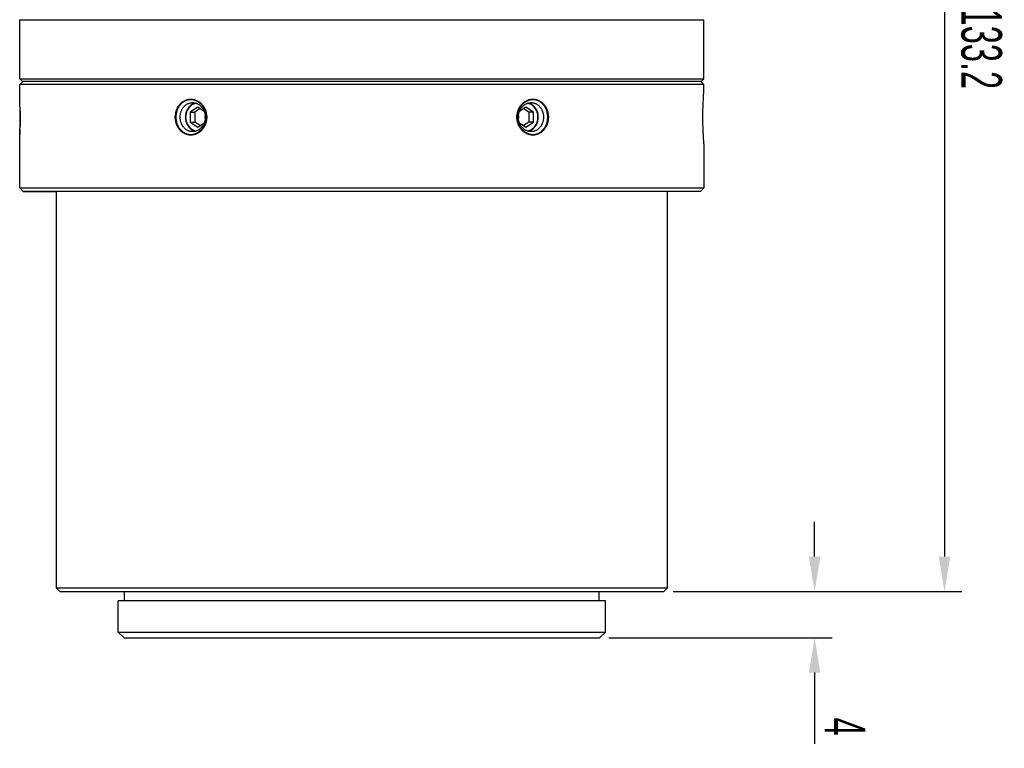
# Model space of a CAD drawing. Header units: millimetres. Extents: x 5 to 90, y 33 to 183.
# Tile 1 of 5: x 5 to 90, y 33 to 96. Entities that reach past the tile are written whole.
import ezdxf

# ---------------------------------------------------------------- set-up
doc = ezdxf.new("R2010")
doc.units = ezdxf.units.MM
doc.header["$LTSCALE"] = 23.1
doc.header["$PDMODE"] = 3
doc.header["$PDSIZE"] = 8
doc.layers.get('0').update_dxf_attribs({"linetype": 'CONTINUOUS'})
doc.layers.get('Defpoints').update_dxf_attribs({"linetype": 'CONTINUOUS'})
doc.layers.add('F4007A-JG-000X_PBL1', color=7, linetype='CONTINUOUS')
doc.styles.get("Standard").update_dxf_attribs({"font": 'txt', "width": 0.6})
doc.dimstyles.new('DIMSTYLE_5', dxfattribs={"dimtxt": 3.5, "dimasz": 3, "dimexe": 1.5, "dimexo": 0.8, "dimgap": 0.875, "dimtad": 1, "dimdsep": 46, "dimtxsty": 'STANDARD', "dimblk": '_FILLED', "dimblk1": '_FILLED', "dimblk2": '_FILLED', "dimcen": 0.09, "dimazin": 2, "dimtp": 0.3, "dimtm": 0.3, "dimtfac": 1, "dimtofl": 0, "dimtmove": 0, "dimatfit": 3, "dimldrblk": '_FILLED', "dimfxl": 1, "dimtolj": 1, "dimarcsym": 0})
doc.dimstyles.new('DIMSTYLE_6', dxfattribs={"dimtxt": 3.5, "dimasz": 3, "dimexe": 1.5, "dimexo": 0.8, "dimgap": 0.875, "dimtad": 1, "dimdec": 4, "dimdsep": 46, "dimtxsty": 'STANDARD', "dimblk": '_FILLED', "dimblk1": '_FILLED', "dimblk2": '_FILLED', "dimcen": 0.09, "dimadec": 4, "dimazin": 2, "dimtp": 0.0001, "dimtm": 0.0001, "dimtfac": 1, "dimtdec": 4, "dimtofl": 0, "dimtmove": 0, "dimatfit": 3, "dimldrblk": '_FILLED', "dimfxl": 1, "dimtolj": 1, "dimarcsym": 0})

# ---------------------------------------------------------------- blocks, each defined once
blk = doc.blocks.new('_FILLED')
at = {"color": 0, "linetype": 'ByBlock'}
blk.add_solid([(0, 0), (-1, 0.167), (-1, -0.167)], dxfattribs=at)
blk = doc.blocks.new('*D55')
at = {"layer": 'Defpoints', "color": 0, "linetype": 'ByBlock'}
for p in [(63.245, 161.732), (60.295, 46.535), (84.483, 46.535)]:
    blk.add_point(p, dxfattribs=at)
at = {"layer": 'F4007A-JG-000X_PBL1', "color": 0, "linetype": 'Continuous', "lineweight": -2}
for p, q in [((64.045, 161.732), (85.983, 161.732)), ((84.483, 158.732), (84.483, 49.535)), ((61.095, 46.535), (85.983, 46.535))]:
    blk.add_line(p, q, dxfattribs=at)
at = {"layer": 'F4007A-JG-000X_PBL1', "color": 0, "linetype": 'ByBlock', "lineweight": -2, "xscale": 3, "yscale": 3, "zscale": 3}
for p, rotation in [((84.483, 161.732), 90), ((84.483, 46.535), 270)]:
    blk.add_blockref('_FILLED', p, dxfattribs=dict(at, rotation=rotation))
at = {"layer": 'F4007A-JG-000X_PBL1', "color": 0, "linetype": 'ByBlock', "insert": (89.442, 104.133), "char_height": 3.5, "attachment_point": 2, "rotation": 270}
blk.add_mtext('\\A1;Min 115.20; Max 133.2{}{{\\H0.7x;}{}}', dxfattribs=at)
blk = doc.blocks.new('*D54')
at = {"layer": 'Defpoints', "color": 0, "linetype": 'ByBlock'}
for p in [(60.295, 46.535), (54.745, 42.535), (73.288, 42.535)]:
    blk.add_point(p, dxfattribs=at)
at = {"layer": 'F4007A-JG-000X_PBL1', "color": 0, "linetype": 'Continuous', "lineweight": -2}
for p, q in [((73.288, 49.535), (73.288, 52.535)), ((61.095, 46.535), (74.788, 46.535)), ((55.545, 42.535), (74.788, 42.535)), ((73.288, 39.535), (73.288, 33.385))]:
    blk.add_line(p, q, dxfattribs=at)
at = {"layer": 'F4007A-JG-000X_PBL1', "color": 0, "linetype": 'ByBlock', "lineweight": -2, "xscale": 3, "yscale": 3, "zscale": 3}
for p, rotation in [((73.288, 46.535), 270), ((73.288, 42.535), 90)]:
    blk.add_blockref('_FILLED', p, dxfattribs=dict(at, rotation=rotation))
at = {"layer": 'F4007A-JG-000X_PBL1', "color": 0, "linetype": 'ByBlock', "insert": (77.663, 35.66), "char_height": 3.5, "attachment_point": 1, "rotation": 270}
blk.add_mtext('\\A1;4', dxfattribs=at)

msp = doc.modelspace()

# ---------------------------------------------------------------- linework, layer by layer
at = {"layer": 'F4007A-JG-000X_PBL1', "color": 0, "linetype": 'Continuous'}
for p, q in [((4.74501, 90.73519), (4.74501, 95.83519)), ((4.74501, 95.83519), (63.74501, 95.83519)), ((63.74501, 90.73519), (63.74501, 95.83519)), ((4.74501, 90.73519), (63.74501, 90.73519)), ((4.94501, 90.53519), (4.74501, 90.73519)), ((5.04501, 90.53519), (4.74501, 90.23519)), ((4.74501, 88.98519), (4.74501, 90.23519)), ((63.74501, 90.23519), (4.74501, 90.23519)), ((4.94501, 90.53519), (5.04501, 90.53519)), ((5.04501, 90.53519), (63.54501, 90.53519)), ((63.44501, 90.53519), (63.74501, 90.23519)), ((63.54501, 90.53519), (63.74501, 90.73519)), ((63.74501, 89.73519), (63.74501, 90.23519)), ((63.69896, 89.05691), (63.70653, 89.18636)), ((63.70653, 89.18636), (63.71744, 89.35792)), ((63.71744, 89.35792), (63.72723, 89.49974)), ((63.72723, 89.49974), (63.73752, 89.63906)), ((63.73752, 89.63906), (63.74501, 89.73519)), ((4.75185, 88.85207), (4.74501, 88.98519)), ((4.74502, 88.93519), (4.74502, 88.93497)), ((4.75838, 88.71189), (4.75185, 88.85207)), ((4.76399, 88.57784), (4.75838, 88.71189)), ((4.76974, 88.42203), (4.76399, 88.57784)), ((4.77517, 88.24764), (4.76974, 88.42203)), ((20.09501, 88.30121), (19.44549, 87.8682)), ((19.48044, 88.93509), (19.47315, 88.93497)), ((19.48772, 88.93516), (19.48044, 88.93509)), ((19.49501, 88.93519), (19.48772, 88.93516)), ((20.65779, 87.92603), (20.09501, 88.30121)), ((48.39501, 88.30121), (47.83224, 87.92603)), ((49.04453, 87.8682), (48.39501, 88.30121)), ((48.98043, 88.93509), (48.97314, 88.93497)), ((48.98772, 88.93516), (48.98043, 88.93509)), ((48.99501, 88.93519), (48.98772, 88.93516)), ((63.66534, 88.26629), (63.67087, 88.4399)), ((63.67087, 88.4399), (63.67717, 88.60692)), ((63.67717, 88.60692), (63.68408, 88.76617)), ((63.68408, 88.76617), (63.69141, 88.91652)), ((63.69141, 88.91652), (63.69896, 89.05691)), ((4.77842, 88.12271), (4.77517, 88.24764)), ((4.77801, 87.98664), (4.78014, 87.85818)), ((4.78123, 87.99209), (4.77842, 88.12271)), ((4.78014, 87.85818), (4.78174, 87.72636)), ((4.78352, 87.8569), (4.78123, 87.99209)), ((4.78174, 87.72636), (4.78276, 87.59212)), ((4.78276, 87.59212), (4.78317, 87.45663)), ((4.78317, 87.45663), (4.78295, 87.32097)), ((4.78522, 87.71827), (4.78352, 87.8569)), ((4.78625, 87.57732), (4.78522, 87.71827)), ((4.7866, 87.43522), (4.78625, 87.57732)), ((19.44549, 87.8682), (19.44549, 87.00217)), ((19.44549, 87.8682), (19.85061, 87.8682)), ((20.17149, 88.08468), (19.85061, 87.8682)), ((19.85061, 87.8682), (19.85061, 87.00217)), ((20.29527, 88.16771), (20.17149, 88.08468)), ((20.74453, 87.3389), (20.74453, 87.53148)), ((47.74549, 87.53147), (47.74549, 87.33889)), ((48.42579, 88.01251), (48.19476, 88.16771)), ((48.63942, 87.8682), (48.42579, 88.01251)), ((48.63942, 87.8682), (48.63942, 87.00217)), ((49.04453, 87.8682), (48.63942, 87.8682)), ((49.04453, 87.00217), (49.04453, 87.8682)), ((63.65351, 87.52957), (63.65474, 87.71768)), ((63.65351, 87.34086), (63.65351, 87.52957)), ((63.65474, 87.71768), (63.65717, 87.90398)), ((63.65717, 87.90398), (63.66074, 88.08725)), ((63.66074, 88.08725), (63.66534, 88.26629)), ((4.77629, 86.79846), (4.77243, 86.63942)), ((4.77342, 86.5628), (4.77842, 86.74773)), ((4.77874, 86.92386), (4.77629, 86.79846)), ((4.77842, 86.74773), (4.78123, 86.87835)), ((4.7807, 87.05352), (4.77874, 86.92386)), ((4.78212, 87.1862), (4.7807, 87.05352)), ((4.78123, 86.87835), (4.78352, 87.01354)), ((4.78295, 87.32097), (4.78212, 87.1862)), ((4.78352, 87.01354), (4.78522, 87.15218)), ((4.78522, 87.15218), (4.78625, 87.29312)), ((4.78625, 87.29312), (4.7866, 87.43522)), ((19.44549, 87.00217), (19.85061, 87.00217)), ((19.44549, 87.00217), (20.09501, 86.56916)), ((20.06423, 86.85786), (19.85061, 87.00217)), ((20.29527, 86.70266), (20.06423, 86.85786)), ((20.09501, 86.56916), (20.65779, 86.94434)), ((47.83224, 86.94434), (48.39501, 86.56916)), ((48.42579, 86.85786), (48.19476, 86.70266)), ((48.39501, 86.56916), (49.04453, 87.00217)), ((48.63942, 87.00217), (48.42579, 86.85786)), ((49.04453, 87.00217), (48.63942, 87.00217)), ((63.65474, 87.15275), (63.65351, 87.34086)), ((63.65717, 86.96646), (63.65474, 87.15275)), ((63.66073, 86.78319), (63.65717, 86.96646)), ((63.66534, 86.60415), (63.66073, 86.78319)), ((63.67087, 86.43053), (63.66534, 86.60415)), ((4.74571, 85.94903), (4.74501, 85.93519)), ((4.74501, 85.88518), (4.74814, 85.94468)), ((4.74501, 81.33519), (4.74501, 85.88518)), ((4.75187, 86.07665), (4.74571, 85.94903)), ((4.74814, 85.94468), (4.75493, 86.08265)), ((4.75785, 86.21347), (4.75187, 86.07665)), ((4.75493, 86.08265), (4.76209, 86.24533)), ((4.7635, 86.35832), (4.75785, 86.21347)), ((4.76209, 86.24533), (4.76784, 86.39424)), ((4.76784, 86.39424), (4.77342, 86.5628)), ((19.49501, 85.93519), (19.5023, 85.93521)), ((19.5023, 85.93521), (19.5096, 85.93528)), ((19.5096, 85.93528), (19.51689, 85.9354)), ((48.99501, 85.93519), (49.00233, 85.93521)), ((49.00233, 85.93521), (49.00965, 85.93528)), ((49.00965, 85.93528), (49.01696, 85.9354)), ((63.67717, 86.26351), (63.67087, 86.43053)), ((63.68408, 86.10426), (63.67717, 86.26351)), ((63.69141, 85.9539), (63.68408, 86.10426)), ((63.69896, 85.8135), (63.69141, 85.9539)), ((63.70652, 85.68405), (63.69896, 85.8135)), ((63.71389, 85.56651), (63.70652, 85.68405)), ((63.72413, 85.41449), (63.71389, 85.56651)), ((63.7353, 85.26063), (63.72413, 85.41449)), ((63.74501, 85.13519), (63.7353, 85.26063)), ((63.74501, 85.13519), (63.74501, 81.33519)), ((4.74501, 81.33519), (63.74501, 81.33519)), ((5.04501, 81.03519), (4.74501, 81.33519)), ((63.44501, 81.03519), (5.04501, 81.03519)), ((5.04501, 81.03519), (7.89501, 81.03519)), ((7.89501, 81.03519), (7.89501, 46.83519)), ((60.59501, 46.83519), (60.59501, 81.03519)), ((63.44501, 81.03519), (63.74501, 81.33519)), ((7.89501, 46.83519), (60.59501, 46.83519)), ((8.19501, 46.53519), (7.89501, 46.83519)), ((60.29501, 46.53519), (60.59501, 46.83519)), ((8.19501, 46.53519), (60.29501, 46.53519)), ((13.79501, 45.73519), (13.79501, 46.53519)), ((54.69501, 45.73519), (54.69501, 46.53519)), ((13.24501, 43.03519), (13.24501, 45.73519)), ((55.24501, 45.73519), (13.24501, 45.73519)), ((55.24501, 43.03519), (55.24501, 45.73519)), ((13.24501, 43.03519), (55.24501, 43.03519)), ((13.74501, 42.53519), (13.24501, 43.03519)), ((13.74501, 42.53519), (54.74501, 42.53519)), ((54.74501, 42.53519), (55.24501, 43.03519))]:
    msp.add_line(p, q, dxfattribs=at)
for points in [[(19.49501, 85.88519), (19.43206, 85.88686), (19.36944, 85.89187), (19.30706, 85.90022), (19.24516, 85.91187), (19.18393, 85.92682), (19.12347, 85.94501), (19.06391, 85.96641), (19.00538, 85.99096), (18.94797, 86.01862), (18.89183, 86.04932), (18.83706, 86.083), (18.78378, 86.11957), (18.73211, 86.15895), (18.68215, 86.20105), (18.634, 86.24577), (18.58775, 86.293), (18.5435, 86.34266), (18.50133, 86.39462), (18.46132, 86.44877), (18.42354, 86.50499), (18.38807, 86.56316), (18.35498, 86.62314), (18.32432, 86.68481), (18.29614, 86.74803), (18.2705, 86.81267), (18.24745, 86.87859), (18.22702, 86.94565), (18.20924, 87.01372), (18.19415, 87.08265), (18.18176, 87.1523), (18.17211, 87.22252), (18.16521, 87.29317), (18.16106, 87.36412), (18.15968, 87.43521), (18.16106, 87.50629), (18.16521, 87.57724), (18.17212, 87.64789), (18.18177, 87.71811), (18.19415, 87.78776), (18.20925, 87.85669), (18.22703, 87.92476), (18.24746, 87.99182), (18.27052, 88.05774), (18.29615, 88.12238), (18.32433, 88.1856), (18.35499, 88.24727), (18.38809, 88.30725), (18.42356, 88.36541), (18.46134, 88.42163), (18.50135, 88.47578), (18.54353, 88.52774), (18.58778, 88.5774), (18.63403, 88.62463), (18.68218, 88.66935), (18.73214, 88.71144), (18.78381, 88.75082), (18.83709, 88.78739), (18.89186, 88.82107), (18.94801, 88.85177), (19.00542, 88.87943), (19.06395, 88.90398), (19.12351, 88.92538), (19.18397, 88.94357), (19.2452, 88.95851), (19.30709, 88.97016), (19.36946, 88.97851), (19.43207, 88.98351), (19.49501, 88.98519)], [(19.47315, 88.93497), (19.43402, 88.93353), (19.39498, 88.93072), (19.35606, 88.92655), (19.31729, 88.92102), (19.27871, 88.91414), (19.24036, 88.90591), (19.2023, 88.89635), (19.16453, 88.88546), (19.12709, 88.87324), (19.09, 88.8597), (19.05329, 88.84487), (19.01702, 88.82875), (18.98123, 88.81138), (18.94594, 88.79275), (18.91117, 88.77287), (18.87692, 88.75176), (18.84325, 88.72944), (18.8102, 88.70595), (18.77783, 88.68132), (18.74613, 88.65556), (18.71513, 88.62868), (18.68482, 88.60067), (18.65525, 88.5716), (18.62647, 88.5415), (18.59853, 88.51043), (18.57142, 88.47838), (18.54515, 88.44537), (18.51973, 88.4114), (18.49519, 88.37653), (18.47158, 88.34081), (18.44892, 88.30431), (18.42723, 88.26703), (18.40651, 88.22898), (18.38676, 88.19017), (18.36801, 88.15066), (18.35029, 88.11051), (18.33362, 88.06978), (18.318, 88.0285), (18.30345, 87.98666), (18.28997, 87.94429), (18.27757, 87.90145), (18.26626, 87.85819), (18.25607, 87.81458), (18.247, 87.77063), (18.23905, 87.72638), (18.23222, 87.68184), (18.22653, 87.63708), (18.22198, 87.59213), (18.21857, 87.54704), (18.2163, 87.50187), (18.21518, 87.45663), (18.21521, 87.41138), (18.21639, 87.36615), (18.21872, 87.32097), (18.22219, 87.27588), (18.2268, 87.23094), (18.23255, 87.18619), (18.23943, 87.14169), (18.24744, 87.09745), (18.25658, 87.05351), (18.26683, 87.00989), (18.27819, 86.96666), (18.29065, 86.92385), (18.30418, 86.88153), (18.31879, 86.83973), (18.33446, 86.79845), (18.3512, 86.75773), (18.36898, 86.71761), (18.38777, 86.67816), (18.40756, 86.63941), (18.42833, 86.6014), (18.45009, 86.56414), (18.47281, 86.52765), (18.49646, 86.49198), (18.52103, 86.45718), (18.54648, 86.42328), (18.5728, 86.39031), (18.59997, 86.3583), (18.62798, 86.32725), (18.65679, 86.29721), (18.68638, 86.26821), (18.71671, 86.24028), (18.74776, 86.21345), (18.77951, 86.18773), (18.81194, 86.16315), (18.845, 86.13973), (18.87869, 86.11748), (18.91295, 86.09644), (18.94777, 86.07663), (18.9831, 86.05805), (19.01892, 86.04074), (19.05521, 86.02469), (19.09192, 86.00993), (19.12902, 85.99647), (19.16649, 85.98432), (19.20429, 85.97349), (19.24238, 85.96399), (19.28073, 85.95584), (19.3193, 85.94903)], [(19.64501, 86.18519), (19.59479, 86.18653), (19.54475, 86.19058), (19.495, 86.19731), (19.44566, 86.20672), (19.39685, 86.21877), (19.34868, 86.23344), (19.30125, 86.2507), (19.25464, 86.27051), (19.20895, 86.29281), (19.16428, 86.31758), (19.12072, 86.34474), (19.07835, 86.37423), (19.03728, 86.40599), (18.99758, 86.43994), (18.95932, 86.476), (18.92259, 86.5141), (18.88745, 86.55414), (18.85397, 86.59605), (18.82221, 86.63972), (18.79224, 86.68506), (18.7641, 86.73196), (18.73785, 86.78033), (18.71354, 86.83007), (18.6912, 86.88105), (18.67088, 86.93318), (18.65261, 86.98634), (18.63641, 87.04042), (18.62233, 87.09531), (18.61037, 87.1509), (18.60056, 87.20706), (18.59291, 87.26369), (18.58745, 87.32067), (18.58416, 87.37788), (18.58307, 87.43521), (18.58416, 87.49254), (18.58745, 87.54975), (18.59292, 87.60673), (18.60057, 87.66336), (18.61038, 87.71952), (18.62234, 87.77511), (18.63643, 87.83), (18.65262, 87.88408), (18.6709, 87.93724), (18.69122, 87.98937), (18.71356, 88.04035), (18.73788, 88.09008), (18.76413, 88.13845), (18.79226, 88.18535), (18.82224, 88.23069), (18.854, 88.27436), (18.88748, 88.31626), (18.92262, 88.35631), (18.95935, 88.3944), (18.99761, 88.43046), (19.03731, 88.46441), (19.07839, 88.49617), (19.12075, 88.52566), (19.16432, 88.55282), (19.209, 88.57758), (19.25469, 88.59989), (19.30129, 88.61969), (19.34873, 88.63694), (19.3969, 88.65161), (19.4457, 88.66366), (19.49504, 88.67307), (19.54478, 88.6798), (19.59481, 88.68384), (19.64501, 88.68519)], [(19.87757, 88.65593), (19.85674, 88.65065), (19.8156, 88.63826), (19.77493, 88.62401), (19.73476, 88.60793), (19.69518, 88.59004), (19.65623, 88.57037), (19.61799, 88.54894), (19.5805, 88.52581), (19.54383, 88.50099), (19.50803, 88.47452), (19.47315, 88.44646), (19.43926, 88.41683), (19.4064, 88.38569), (19.37462, 88.35309), (19.34398, 88.31907), (19.31452, 88.28369), (19.28628, 88.247), (19.25932, 88.20905), (19.23366, 88.16992), (19.20936, 88.12965), (19.18644, 88.08831), (19.16494, 88.04596), (19.1449, 88.00267), (19.12635, 87.95851), (19.10932, 87.91354), (19.09383, 87.86783), (19.0799, 87.82146), (19.06756, 87.77449), (19.05683, 87.72699), (19.04772, 87.67905), (19.04024, 87.63073), (19.03442, 87.58211), (19.03025, 87.53326), (19.02775, 87.48426), (19.02692, 87.43519), (19.02775, 87.38611), (19.03025, 87.33711), (19.03442, 87.28826), (19.04024, 87.23964), (19.04772, 87.19132), (19.05683, 87.14338), (19.06756, 87.09589), (19.0799, 87.04892), (19.09383, 87.00254), (19.10932, 86.95683), (19.12635, 86.91186), (19.1449, 86.8677), (19.16494, 86.82441), (19.18644, 86.78206), (19.20936, 86.74072), (19.23366, 86.70045), (19.25932, 86.66132), (19.28628, 86.62338), (19.31452, 86.58669), (19.34398, 86.5513), (19.37462, 86.51728), (19.4064, 86.48468), (19.43926, 86.45354), (19.47315, 86.42392), (19.50803, 86.39585), (19.54383, 86.36939), (19.5805, 86.34457), (19.61799, 86.32143), (19.65623, 86.30001), (19.69518, 86.28034), (19.73476, 86.26245), (19.77493, 86.24637), (19.8156, 86.23212), (19.85674, 86.21972), (19.87757, 86.21445)], [(19.97479, 88.62614), (19.90407, 88.61476), (19.81064, 88.58935), (19.71962, 88.55416), (19.63182, 88.50936), (19.54795, 88.45546), (19.46877, 88.3928), (19.39491, 88.32201), (19.32705, 88.24362), (19.2657, 88.15837), (19.21148, 88.06691), (19.16474, 87.97009), (19.12599, 87.86868), (19.09546, 87.76359), (19.07351, 87.65569), (19.06022, 87.54591), (19.05581, 87.43519), (19.06022, 87.32446), (19.07351, 87.21469), (19.09546, 87.10678), (19.12599, 87.00169), (19.16474, 86.90028), (19.21148, 86.80347), (19.2657, 86.71201), (19.32705, 86.62676), (19.39491, 86.54836), (19.46877, 86.47758), (19.54795, 86.41491), (19.63182, 86.36101), (19.71962, 86.31621), (19.81064, 86.28102), (19.90407, 86.25562), (19.97479, 86.24423)], [(19.49501, 88.98519), (19.55803, 88.98351), (19.62091, 88.97851), (19.68372, 88.97017), (19.74622, 88.95851), (19.80824, 88.94357), (19.86964, 88.92539), (19.93029, 88.90399), (19.99007, 88.87944), (20.04885, 88.85178), (20.10649, 88.82107), (20.16286, 88.78739), (20.21783, 88.75083), (20.27127, 88.71145), (20.32306, 88.66935), (20.37309, 88.62463), (20.42125, 88.5774), (20.46742, 88.52774), (20.51152, 88.47578), (20.55343, 88.42162), (20.59308, 88.3654), (20.63036, 88.30724), (20.66521, 88.24725), (20.69754, 88.18558), (20.72729, 88.12236), (20.75439, 88.05772), (20.7788, 87.9918), (20.80045, 87.92473), (20.8193, 87.85666), (20.83532, 87.78773), (20.84847, 87.71808), (20.85872, 87.64786), (20.86606, 87.5772), (20.87047, 87.50625), (20.87194, 87.43516), (20.87047, 87.36407), (20.86606, 87.29313), (20.85871, 87.22247), (20.84846, 87.15224), (20.83531, 87.08259), (20.81929, 87.01366), (20.80043, 86.94559), (20.77878, 86.87853), (20.75438, 86.81261), (20.72727, 86.74797), (20.69752, 86.68474), (20.66519, 86.62308), (20.63034, 86.56309), (20.59305, 86.50493), (20.5534, 86.44871), (20.51148, 86.39456), (20.46739, 86.3426), (20.42121, 86.29294), (20.37305, 86.24571), (20.32303, 86.20099), (20.27123, 86.1589), (20.21779, 86.11952), (20.16282, 86.08295), (20.10645, 86.04927), (20.0488, 86.01857), (19.99003, 85.99091), (19.93024, 85.96636), (19.86959, 85.94497), (19.80819, 85.92679), (19.74618, 85.91185), (19.68369, 85.9002), (19.62089, 85.89186), (19.55802, 85.88686), (19.49501, 85.88519)], [(19.67143, 88.92135), (19.65887, 88.92325), (19.6463, 88.92501), (19.63371, 88.92664), (19.62112, 88.92812), (19.60853, 88.92946), (19.59592, 88.93066), (19.58331, 88.93172), (19.5707, 88.93264), (19.55809, 88.93342), (19.54547, 88.93406), (19.53285, 88.93455), (19.52024, 88.9349), (19.50762, 88.93512), (19.49501, 88.93519)], [(19.51689, 85.9354), (19.55609, 85.93684), (19.59528, 85.93965), (19.63441, 85.94382), (19.67347, 85.94935), (19.71239, 85.95623), (19.75114, 85.96446), (19.78968, 85.97402), (19.82799, 85.98492), (19.86603, 85.99714), (19.90378, 86.01067), (19.9412, 86.02551), (19.97824, 86.04162), (20.01484, 86.059), (20.05099, 86.07763), (20.08668, 86.09751), (20.12188, 86.11862), (20.15653, 86.14094), (20.1906, 86.16443), (20.22403, 86.18906), (20.2568, 86.21482), (20.2889, 86.2417), (20.32033, 86.26971), (20.35103, 86.29878), (20.38096, 86.32888), (20.41005, 86.35995), (20.43831, 86.392), (20.46573, 86.42501), (20.4923, 86.45898), (20.51797, 86.49385), (20.5427, 86.52957), (20.56645, 86.56607), (20.58922, 86.60335), (20.61099, 86.6414), (20.63175, 86.68021), (20.65149, 86.71972), (20.67016, 86.75987), (20.68774, 86.8006), (20.70421, 86.84188), (20.71957, 86.88372), (20.73382, 86.92608), (20.74693, 86.96893), (20.75889, 87.01218), (20.76968, 87.0558), (20.77928, 87.09975), (20.7877, 87.144), (20.79493, 87.18853), (20.80097, 87.2333), (20.80579, 87.27825), (20.80941, 87.32333), (20.81181, 87.36851), (20.813, 87.41374), (20.81296, 87.45899), (20.81172, 87.50423), (20.80925, 87.5494), (20.80557, 87.59449), (20.80068, 87.63943), (20.79458, 87.68418), (20.78729, 87.72868), (20.77881, 87.77292), (20.76914, 87.81686), (20.75829, 87.86048), (20.74627, 87.90371), (20.73311, 87.94652), (20.71881, 87.98884), (20.70338, 88.03064), (20.68685, 88.07192), (20.6692, 88.11264), (20.65048, 88.15276), (20.6307, 88.19221), (20.60989, 88.23096), (20.58806, 88.26897), (20.56523, 88.30623), (20.54141, 88.34272), (20.51663, 88.37839), (20.49093, 88.41319), (20.46434, 88.44709), (20.43687, 88.48005), (20.40855, 88.51207), (20.37939, 88.54312), (20.34943, 88.57316), (20.31871, 88.60216), (20.28726, 88.63008), (20.25511, 88.65692), (20.22229, 88.68263), (20.18881, 88.70722), (20.15472, 88.73064), (20.12006, 88.75288), (20.08485, 88.77392), (20.04912, 88.79374), (20.01293, 88.81231), (19.97629, 88.82963), (19.93925, 88.84568), (19.90183, 88.86044), (19.86406, 88.8739), (19.826, 88.88605), (19.78766, 88.89688), (19.7491, 88.90638), (19.71034, 88.91454), (19.67143, 88.92135)], [(19.64501, 88.68519), (19.69531, 88.68384), (19.7456, 88.6798), (19.79578, 88.67307), (19.84573, 88.66367), (19.8953, 88.65162), (19.94441, 88.63695), (19.99293, 88.61969), (20.04076, 88.59989), (20.08781, 88.57758), (20.13396, 88.55282), (20.17911, 88.52566), (20.22315, 88.49616), (20.26598, 88.4644), (20.30749, 88.43045), (20.3476, 88.39439), (20.38622, 88.3563), (20.42327, 88.31625), (20.45865, 88.27435), (20.49229, 88.23067), (20.52411, 88.18533), (20.55405, 88.13843), (20.58203, 88.09005), (20.60799, 88.04032), (20.63189, 87.98934), (20.65367, 87.93721), (20.67327, 87.88404), (20.69067, 87.82996), (20.70582, 87.77507), (20.71869, 87.71948), (20.72926, 87.66331), (20.7375, 87.60668), (20.7434, 87.5497), (20.74695, 87.49249), (20.74813, 87.43516), (20.74695, 87.37783), (20.7434, 87.32062), (20.7375, 87.26364), (20.72925, 87.207), (20.71868, 87.15084), (20.70581, 87.09525), (20.69065, 87.04036), (20.67325, 86.98627), (20.65365, 86.93311), (20.63187, 86.88098), (20.60797, 86.83), (20.582, 86.78027), (20.55402, 86.7319), (20.52408, 86.68499), (20.49225, 86.63965), (20.45861, 86.59598), (20.42323, 86.55408), (20.38619, 86.51404), (20.34757, 86.47594), (20.30745, 86.43988), (20.26593, 86.40594), (20.22311, 86.37418), (20.17907, 86.34469), (20.13392, 86.31753), (20.08776, 86.29277), (20.04071, 86.27046), (19.99288, 86.25066), (19.94435, 86.23341), (19.89525, 86.21874), (19.84568, 86.2067), (19.79574, 86.1973), (19.74557, 86.19057), (19.69529, 86.18653), (19.64501, 86.18519)], [(48.99501, 85.88519), (48.93199, 85.88686), (48.86911, 85.89186), (48.8063, 85.90021), (48.7438, 85.91186), (48.68178, 85.9268), (48.62038, 85.94499), (48.55973, 85.96639), (48.49995, 85.99094), (48.44117, 86.0186), (48.38353, 86.0493), (48.32716, 86.08298), (48.27219, 86.11955), (48.21876, 86.15893), (48.16696, 86.20102), (48.11694, 86.24574), (48.06878, 86.29298), (48.0226, 86.34264), (47.97851, 86.3946), (47.93659, 86.44875), (47.89695, 86.50497), (47.85966, 86.56314), (47.82482, 86.62312), (47.79249, 86.68479), (47.76273, 86.74801), (47.73563, 86.81265), (47.71123, 86.87858), (47.68958, 86.94564), (47.67073, 87.01371), (47.65471, 87.08264), (47.64156, 87.15229), (47.63131, 87.22252), (47.62397, 87.29317), (47.61956, 87.36412), (47.61809, 87.43521), (47.61956, 87.5063), (47.62397, 87.57725), (47.63131, 87.6479), (47.64157, 87.71813), (47.65472, 87.78778), (47.67074, 87.85671), (47.68959, 87.92478), (47.71124, 87.99184), (47.73565, 88.05776), (47.76275, 88.1224), (47.79251, 88.18563), (47.82484, 88.24729), (47.85969, 88.30727), (47.89697, 88.36544), (47.93662, 88.42166), (47.97854, 88.47581), (48.02264, 88.52777), (48.06881, 88.57743), (48.11697, 88.62466), (48.167, 88.66938), (48.21879, 88.71147), (48.27223, 88.75085), (48.3272, 88.78742), (48.38357, 88.8211), (48.44122, 88.8518), (48.49999, 88.87946), (48.55978, 88.90401), (48.62043, 88.9254), (48.68183, 88.94358), (48.74384, 88.95852), (48.80634, 88.97017), (48.86914, 88.97851), (48.932, 88.98351), (48.99501, 88.98519)], [(48.97314, 88.93497), (48.93393, 88.93353), (48.89474, 88.93072), (48.8556, 88.92655), (48.81655, 88.92102), (48.77763, 88.91414), (48.73888, 88.90591), (48.70033, 88.89635), (48.66203, 88.88545), (48.62398, 88.87323), (48.58623, 88.85969), (48.54881, 88.84486), (48.51177, 88.82874), (48.47517, 88.81136), (48.43902, 88.79273), (48.40333, 88.77286), (48.36814, 88.75174), (48.33348, 88.72942), (48.29941, 88.70594), (48.26599, 88.68131), (48.23322, 88.65555), (48.20111, 88.62866), (48.16968, 88.60066), (48.13898, 88.57158), (48.10906, 88.54149), (48.07996, 88.51041), (48.05171, 88.47836), (48.02429, 88.44535), (47.99772, 88.41138), (47.97205, 88.37651), (47.94732, 88.3408), (47.92357, 88.30429), (47.90081, 88.26701), (47.87904, 88.22896), (47.85827, 88.19015), (47.83853, 88.15064), (47.81986, 88.1105), (47.80228, 88.06977), (47.78581, 88.02848), (47.77045, 87.98665), (47.7562, 87.94428), (47.74309, 87.90144), (47.73114, 87.85818), (47.72035, 87.81457), (47.71075, 87.77062), (47.70233, 87.72637), (47.6951, 87.68184), (47.68906, 87.63707), (47.68423, 87.59212), (47.68062, 87.54704), (47.67822, 87.50186), (47.67703, 87.45663), (47.67706, 87.41138), (47.67831, 87.36615), (47.68078, 87.32097), (47.68446, 87.27589), (47.68935, 87.23094), (47.69544, 87.1862), (47.70273, 87.14169), (47.71122, 87.09746), (47.72089, 87.05352), (47.73174, 87.0099), (47.74375, 86.96666), (47.75692, 86.92386), (47.77122, 86.88154), (47.78664, 86.83973), (47.80318, 86.79846), (47.82082, 86.75774), (47.83955, 86.71762), (47.85933, 86.67817), (47.88014, 86.63942), (47.90196, 86.60141), (47.92479, 86.56415), (47.94861, 86.52766), (47.97339, 86.492), (47.99909, 86.45719), (48.02568, 86.42329), (48.05315, 86.39033), (48.08147, 86.35831), (48.11063, 86.32727), (48.14058, 86.29722), (48.1713, 86.26822), (48.20275, 86.2403), (48.2349, 86.21346), (48.26773, 86.18775), (48.3012, 86.16316), (48.33529, 86.13974), (48.36996, 86.1175), (48.40517, 86.09646), (48.44089, 86.07664), (48.47708, 86.05807), (48.51372, 86.04075), (48.55077, 86.0247), (48.58819, 86.00994), (48.62595, 85.99648), (48.66402, 85.98432), (48.70235, 85.97349), (48.74092, 85.96399), (48.77968, 85.95584), (48.81859, 85.94903)], [(48.84501, 86.18519), (48.79472, 86.18653), (48.74443, 86.19058), (48.69424, 86.19731), (48.64429, 86.20671), (48.59472, 86.21876), (48.54561, 86.23343), (48.49709, 86.25068), (48.44926, 86.27049), (48.40221, 86.2928), (48.35606, 86.31756), (48.31091, 86.34472), (48.26687, 86.37421), (48.22405, 86.40597), (48.18253, 86.43992), (48.14242, 86.47598), (48.1038, 86.51408), (48.06676, 86.55412), (48.03138, 86.59603), (47.99774, 86.6397), (47.96592, 86.68504), (47.93598, 86.73195), (47.908, 86.78032), (47.88203, 86.83005), (47.85814, 86.88104), (47.83636, 86.93317), (47.81675, 86.98633), (47.79936, 87.04041), (47.78421, 87.09531), (47.77133, 87.15089), (47.76076, 87.20706), (47.75252, 87.26369), (47.74662, 87.32067), (47.74308, 87.37789), (47.7419, 87.43521), (47.74308, 87.49254), (47.74663, 87.54976), (47.75253, 87.60674), (47.76077, 87.66337), (47.77134, 87.71953), (47.78422, 87.77512), (47.79937, 87.83001), (47.81677, 87.8841), (47.83638, 87.93726), (47.85816, 87.98939), (47.88206, 88.04037), (47.90803, 88.0901), (47.93601, 88.13847), (47.96595, 88.18538), (47.99777, 88.23072), (48.03141, 88.27439), (48.06679, 88.31629), (48.10384, 88.35633), (48.14246, 88.39443), (48.18257, 88.43049), (48.22409, 88.46443), (48.26692, 88.49619), (48.31096, 88.52568), (48.35611, 88.55284), (48.40226, 88.5776), (48.44931, 88.59991), (48.49714, 88.61971), (48.54567, 88.63696), (48.59477, 88.65163), (48.64434, 88.66367), (48.69428, 88.67307), (48.74446, 88.6798), (48.79473, 88.68384), (48.84501, 88.68519)], [(48.51524, 86.24423), (48.58596, 86.25562), (48.67939, 86.28102), (48.77041, 86.31621), (48.85821, 86.36101), (48.94208, 86.41491), (49.02125, 86.47758), (49.09512, 86.54836), (49.16298, 86.62676), (49.22433, 86.71201), (49.27855, 86.80347), (49.32529, 86.90028), (49.36404, 87.00169), (49.39457, 87.10678), (49.41652, 87.21469), (49.42981, 87.32446), (49.43422, 87.43519), (49.42981, 87.54591), (49.41652, 87.65569), (49.39457, 87.76359), (49.36404, 87.86868), (49.32529, 87.97009), (49.27855, 88.06691), (49.22433, 88.15837), (49.16298, 88.24362), (49.09512, 88.32201), (49.02125, 88.3928), (48.94208, 88.45546), (48.85821, 88.50936), (48.77041, 88.55416), (48.67939, 88.58935), (48.58596, 88.61476), (48.51523, 88.62614)], [(48.61246, 86.21445), (48.63329, 86.21972), (48.67442, 86.23212), (48.7151, 86.24637), (48.75526, 86.26245), (48.79485, 86.28034), (48.83379, 86.30001), (48.87204, 86.32143), (48.90953, 86.34457), (48.9462, 86.36939), (48.982, 86.39585), (49.01688, 86.42392), (49.05077, 86.45354), (49.08363, 86.48468), (49.1154, 86.51728), (49.14605, 86.5513), (49.17551, 86.58669), (49.20374, 86.62338), (49.23071, 86.66132), (49.25637, 86.70045), (49.28067, 86.74072), (49.30359, 86.78206), (49.32508, 86.82441), (49.34512, 86.8677), (49.36367, 86.91186), (49.38071, 86.95683), (49.3962, 87.00254), (49.41013, 87.04892), (49.42247, 87.09589), (49.4332, 87.14338), (49.44231, 87.19132), (49.44978, 87.23964), (49.45561, 87.28826), (49.45977, 87.33711), (49.46228, 87.38611), (49.46311, 87.43519), (49.46228, 87.48426), (49.45977, 87.53326), (49.45561, 87.58211), (49.44978, 87.63073), (49.44231, 87.67905), (49.4332, 87.72699), (49.42247, 87.77449), (49.41013, 87.82146), (49.3962, 87.86783), (49.38071, 87.91354), (49.36367, 87.95851), (49.34512, 88.00267), (49.32508, 88.04596), (49.30359, 88.08831), (49.28067, 88.12965), (49.25637, 88.16992), (49.23071, 88.20905), (49.20374, 88.247), (49.17551, 88.28369), (49.14605, 88.31907), (49.1154, 88.35309), (49.08363, 88.38569), (49.05077, 88.41683), (49.01688, 88.44646), (48.982, 88.47452), (48.9462, 88.50099), (48.90953, 88.52581), (48.87204, 88.54894), (48.83379, 88.57037), (48.79485, 88.59004), (48.75526, 88.60793), (48.7151, 88.62401), (48.67442, 88.63826), (48.63329, 88.65065), (48.61246, 88.65593)], [(48.84501, 88.68519), (48.89523, 88.68384), (48.94527, 88.6798), (48.99502, 88.67306), (49.04437, 88.66366), (49.09317, 88.6516), (49.14134, 88.63693), (49.18877, 88.61967), (49.23538, 88.59987), (49.28107, 88.57756), (49.32574, 88.5528), (49.36931, 88.52564), (49.41167, 88.49614), (49.45275, 88.46439), (49.49245, 88.43044), (49.5307, 88.39437), (49.56744, 88.35628), (49.60258, 88.31623), (49.63605, 88.27433), (49.66781, 88.23066), (49.69779, 88.18532), (49.72592, 88.13841), (49.75217, 88.09004), (49.77649, 88.04031), (49.79882, 87.98932), (49.81915, 87.9372), (49.83742, 87.88403), (49.85361, 87.82995), (49.8677, 87.77506), (49.87966, 87.71947), (49.88947, 87.66331), (49.89711, 87.60668), (49.90258, 87.5497), (49.90587, 87.49249), (49.90696, 87.43516), (49.90587, 87.37783), (49.90258, 87.32062), (49.89711, 87.26364), (49.88946, 87.20702), (49.87965, 87.15085), (49.86769, 87.09526), (49.8536, 87.04037), (49.83741, 86.98629), (49.81913, 86.93313), (49.79881, 86.881), (49.77647, 86.83002), (49.75215, 86.78029), (49.7259, 86.73192), (49.69776, 86.68502), (49.66778, 86.63968), (49.63603, 86.59601), (49.60255, 86.55411), (49.56741, 86.51406), (49.53067, 86.47597), (49.49242, 86.43991), (49.45271, 86.40596), (49.41164, 86.3742), (49.36927, 86.34471), (49.3257, 86.31755), (49.28103, 86.29279), (49.23534, 86.27048), (49.18873, 86.25068), (49.14129, 86.23343), (49.09312, 86.21876), (49.04432, 86.20671), (48.99499, 86.1973), (48.94524, 86.19057), (48.89522, 86.18653), (48.84501, 86.18519)], [(48.99501, 88.98519), (49.05796, 88.98351), (49.12059, 88.97851), (49.18297, 88.97016), (49.24486, 88.9585), (49.30609, 88.94356), (49.36655, 88.92537), (49.42611, 88.90397), (49.48465, 88.87942), (49.54205, 88.85175), (49.59819, 88.82105), (49.65296, 88.78737), (49.70624, 88.7508), (49.75791, 88.71142), (49.80787, 88.66933), (49.85602, 88.62461), (49.90227, 88.57737), (49.94652, 88.52771), (49.9887, 88.47575), (50.02871, 88.4216), (50.06649, 88.36538), (50.10195, 88.30722), (50.13505, 88.24724), (50.16571, 88.18557), (50.19389, 88.12235), (50.21952, 88.05771), (50.24258, 87.99179), (50.26301, 87.92472), (50.28079, 87.85665), (50.29588, 87.78773), (50.30826, 87.71808), (50.31791, 87.64785), (50.32482, 87.5772), (50.32896, 87.50626), (50.33035, 87.43517), (50.32896, 87.36408), (50.32482, 87.29313), (50.31791, 87.22248), (50.30826, 87.15226), (50.29587, 87.08261), (50.28078, 87.01368), (50.263, 86.94561), (50.24257, 86.87855), (50.21951, 86.81263), (50.19387, 86.74799), (50.16569, 86.68477), (50.13503, 86.6231), (50.10193, 86.56312), (50.06647, 86.50496), (50.02868, 86.44874), (49.98867, 86.39459), (49.9465, 86.34263), (49.90224, 86.29297), (49.85599, 86.24574), (49.80784, 86.20102), (49.75788, 86.15893), (49.70621, 86.11955), (49.65293, 86.08298), (49.59816, 86.0493), (49.54201, 86.0186), (49.48461, 85.99094), (49.42606, 85.96639), (49.36651, 85.94499), (49.30605, 85.9268), (49.24482, 85.91186), (49.18293, 85.90021), (49.12056, 85.89186), (49.05795, 85.88686), (48.99501, 85.88519)], [(49.17101, 88.9213), (49.15848, 88.92322), (49.14595, 88.92499), (49.1334, 88.92662), (49.12084, 88.92811), (49.10827, 88.92946), (49.0957, 88.93066), (49.08312, 88.93173), (49.07053, 88.93265), (49.05795, 88.93342), (49.04536, 88.93406), (49.03277, 88.93455), (49.02018, 88.9349), (49.0076, 88.93512), (48.99501, 88.93519)], [(49.01696, 85.9354), (49.0561, 85.93685), (49.0952, 85.93966), (49.13424, 85.94385), (49.17319, 85.94942), (49.21199, 85.95636), (49.25057, 85.96467), (49.28888, 85.97434), (49.32687, 85.98534), (49.36448, 85.99767), (49.40167, 86.0113), (49.4384, 86.02621), (49.47465, 86.04239), (49.51039, 86.0598), (49.54561, 86.07847), (49.58032, 86.09837), (49.6145, 86.1195), (49.64811, 86.14185), (49.68109, 86.16536), (49.71341, 86.19), (49.74504, 86.21578), (49.77599, 86.24267), (49.80624, 86.27068), (49.83575, 86.29976), (49.86447, 86.32985), (49.89236, 86.36093), (49.91941, 86.39297), (49.94562, 86.42598), (49.97099, 86.45993), (49.99548, 86.49479), (50.01904, 86.53048), (50.04165, 86.56697), (50.06329, 86.60422), (50.08396, 86.64225), (50.10367, 86.68103), (50.12238, 86.72051), (50.14007, 86.76063), (50.1567, 86.80132), (50.17228, 86.84257), (50.18679, 86.88437), (50.20025, 86.9267), (50.21262, 86.9695), (50.2239, 87.01272), (50.23407, 87.05629), (50.24312, 87.10019), (50.25105, 87.1444), (50.25785, 87.18888), (50.26353, 87.2336), (50.26807, 87.2785), (50.27147, 87.32354), (50.27373, 87.36867), (50.27484, 87.41385), (50.27481, 87.45905), (50.27364, 87.50424), (50.27131, 87.54936), (50.26785, 87.5944), (50.26324, 87.63929), (50.2575, 87.68399), (50.25063, 87.72845), (50.24264, 87.77264), (50.23352, 87.81653), (50.22329, 87.86011), (50.21195, 87.9033), (50.19952, 87.94606), (50.18601, 87.98834), (50.17144, 88.03011), (50.15579, 88.07135), (50.13909, 88.11203), (50.12135, 88.15211), (50.10259, 88.19154), (50.08284, 88.23025), (50.06211, 88.26824), (50.0404, 88.30547), (50.01773, 88.34194), (49.99412, 88.37758), (49.9696, 88.41237), (49.9442, 88.44625), (49.91793, 88.47921), (49.89081, 88.51121), (49.86286, 88.54225), (49.8341, 88.57229), (49.80457, 88.60129), (49.77429, 88.62922), (49.7433, 88.65606), (49.7116, 88.68179), (49.67924, 88.70638), (49.64623, 88.72982), (49.61261, 88.75208), (49.57841, 88.77314), (49.54366, 88.79298), (49.50838, 88.81158), (49.47261, 88.82894), (49.43634, 88.84504), (49.39958, 88.85988), (49.36237, 88.87343), (49.32474, 88.88569), (49.28674, 88.89661), (49.24843, 88.9062), (49.20985, 88.91443), (49.17101, 88.9213)], [(19.3193, 85.94903), (19.33177, 85.94712), (19.34425, 85.94536), (19.35675, 85.94373), (19.36927, 85.94225), (19.3818, 85.94091), (19.39434, 85.93971), (19.4069, 85.93865), (19.41946, 85.93773), (19.43204, 85.93695), (19.44462, 85.93632), (19.45721, 85.93582), (19.46981, 85.93547), (19.48241, 85.93526), (19.49501, 85.93519)], [(48.81859, 85.94903), (48.83115, 85.94712), (48.84372, 85.94536), (48.8563, 85.94374), (48.86889, 85.94225), (48.88149, 85.94091), (48.8941, 85.93971), (48.9067, 85.93865), (48.91932, 85.93773), (48.93193, 85.93695), (48.94455, 85.93632), (48.95717, 85.93582), (48.96979, 85.93547), (48.9824, 85.93526), (48.99501, 85.93519)]]:
    msp.add_lwpolyline(points, dxfattribs=at)

# ---------------------------------------------------------------- dimensions: what is measured, and where the dimension line sits
dim = msp.add_linear_dim(base=(84.48322, 46.53519), p1=(63.24501, 161.7318), p2=(60.29501, 46.53519), angle=270, text='Min 115.20; Max 133.2{}{{\\H0.7x;}{}}', dimstyle='DIMSTYLE_5', dxfattribs=at)
dim.commit()
dim.dimension.update_dxf_attribs({"geometry": '*D55', "text_midpoint": (87.39988, 104.13349)})
dim = msp.add_linear_dim(base=(73.28771, 42.53519), p1=(60.29501, 46.53519), p2=(54.74501, 42.53519), angle=270, dimstyle='DIMSTYLE_6', dxfattribs=at)
dim.commit()
dim.dimension.update_dxf_attribs({"geometry": '*D54', "text_midpoint": (73.28771, 34.96019), "dimtype": 160})

doc.saveas('drawing.dxf')
